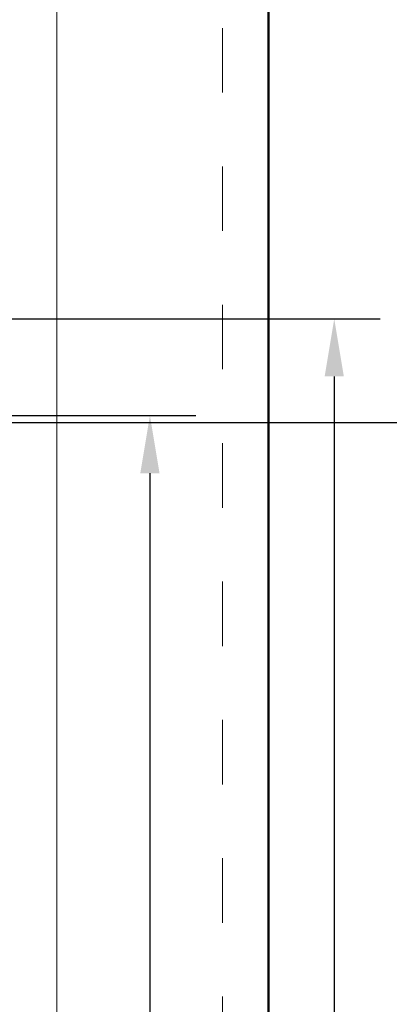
# Model space of a CAD drawing. Header units: millimetres. Extents: x 22865 to 60762, y -18816 to 15611.
# Tile 127 of 256: x 26274 to 26315, y 8395 to 8502. Entities that reach past the tile are written whole.
import ezdxf

# ---------------------------------------------------------------- set-up
doc = ezdxf.new("R2010")
doc.units = ezdxf.units.MM
doc.linetypes.add('DASHED', pattern=[15, 7, -8])
for name, color, linetype in [('1', 7, 'Continuous'), ('bramy przemyslowe', 5, 'Continuous'), ('OPISY', 6, 'Continuous'), ('WYMIARY', 6, 'Continuous')]:
    doc.layers.add(name, color=color, linetype=linetype)
doc.layers.add('CIENKA', color=1, linetype='Continuous', lineweight=13)
doc.layers.add('projekt', color=6, linetype='Continuous', lineweight=9)
doc.styles.add('1-100', font='simplex.shx', dxfattribs={"width": 0.8, "height": 15})
doc.styles.add('CONVERTER_11', font='txt.shx', dxfattribs={"width": 0.9})
doc.dimstyles.new('1-100', dxfattribs={"dimscale": 0.5, "dimtxt": 100, "dimasz": 1, "dimexe": 0.18, "dimexo": 0.0625, "dimgap": 5, "dimtad": 1, "dimdec": 1, "dimzin": 0, "dimdsep": 46, "dimtxsty": '1-100', "dimblk1": 'K', "dimblk2": 'K', "dimsah": 1, "dimcen": 0.09, "dimse1": 1, "dimse2": 1, "dimadec": 0, "dimazin": 0, "dimtfac": 1, "dimtdec": 1, "dimtofl": 0, "dimtmove": 0, "dimatfit": 3, "dimldrblk": 'K', "dimfxl": 0, "dimtolj": 1, "dimtzin": 0, "dimarcsym": 0})
doc.dimstyles.new('ME10_DIM_21', dxfattribs={"dimtxt": 62.5, "dimasz": 62.5, "dimexe": 50, "dimexo": 0, "dimgap": 37.5, "dimtad": 1, "dimdsep": 46, "dimtxsty": 'CONVERTER_11', "dimsah": 1, "dimcen": 0.09, "dimclrd": 2, "dimclre": 2, "dimclrt": 3, "dimadec": 0, "dimazin": 0, "dimtfac": 1, "dimtdec": 4, "dimtix": 1, "dimtmove": 0, "dimatfit": 3, "dimfxl": 0, "dimtolj": 1, "dimtzin": 0, "dimarcsym": 0})
doc.dimstyles.new('ME10_DIM_24', dxfattribs={"dimtxt": 62.49999999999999, "dimasz": 62.49999999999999, "dimexe": 50, "dimexo": 0, "dimgap": 37.5, "dimtad": 1, "dimdec": 0, "dimdsep": 46, "dimtxsty": 'CONVERTER_11', "dimsah": 1, "dimcen": 0.09, "dimclrd": 2, "dimclre": 2, "dimclrt": 3, "dimadec": 0, "dimazin": 0, "dimtfac": 1, "dimtdec": 4, "dimtix": 1, "dimtmove": 0, "dimatfit": 3, "dimfxl": 0, "dimtolj": 1, "dimtzin": 0, "dimarcsym": 0})

# ---------------------------------------------------------------- blocks, each defined once
blk = doc.blocks.new('K')
for p, q in [((0, -19.11411989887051), (0, 19.11411989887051)), ((-19.11411989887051, 0), (19.11411989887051, 0))]:
    blk.add_line(p, q)
blk.add_circle((0, 0), 2.016107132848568)
blk = doc.blocks.new('*D943')
at = {"layer": 'WYMIARY', "color": 0, "lineweight": -2}
blk.add_line((26389.06472715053, 8100.902456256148), (26389.06472715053, 8693.402456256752), dxfattribs=at)
at = {"layer": 'WYMIARY', "color": 0, "linetype": 'ByBlock', "lineweight": -2, "xscale": 0.5, "yscale": 0.5, "zscale": 0.5}
for p, rotation in [((26389.06472715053, 8693.902456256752), 90), ((26389.06472715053, 8100.402456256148), 270)]:
    blk.add_blockref('K', p, dxfattribs=dict(at, rotation=rotation))
at = {"layer": 'WYMIARY', "color": 0, "ltscale": 0.2, "insert": (26379.06472715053, 8397.15245625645), "char_height": 15, "attachment_point": 5, "rotation": 90, "style": '1-100'}
blk.add_mtext('\\A1;593.5', dxfattribs=at)
blk = doc.blocks.new('*D1279')
at = {"layer": '1', "color": 2, "lineweight": -2}
for p, q in [((65409.40125778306, 15600.40753426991), (66040.57883123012, 15600.40753426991)), ((65990.57883123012, 15537.90753426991), (65990.57883123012, 13850.72015204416)), ((65990.57883123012, 11722.90776981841), (65990.57883123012, 13410.09515204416)), ((65409.40125778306, 11660.40776981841), (66040.57883123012, 11660.40776981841))]:
    blk.add_line(p, q, dxfattribs=at)
at = {"layer": '1', "color": 2}
for points in [[(66000.99549789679, 15537.90753426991), (65980.16216456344, 15537.90753426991), (65990.57883123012, 15600.40753426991)], [(65980.16216456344, 11722.90776981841), (66000.99549789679, 11722.90776981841), (65990.57883123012, 11660.40776981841)]]:
    blk.add_solid(points, dxfattribs=at)
at = {"layer": '1', "color": 3, "insert": (65990.57883123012, 13630.40765204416), "char_height": 62.5, "attachment_point": 5, "rotation": 90, "style": 'CONVERTER_11'}
blk.add_mtext('\\A1;DE=3940', dxfattribs=at)
blk = doc.blocks.new('*D1280')
at = {"layer": '1', "color": 2, "lineweight": -2}
for p, q in [((65271.56625778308, 15495.40776981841), (65840.57883123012, 15495.40776981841)), ((65790.57883123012, 15432.90776981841), (65790.57883123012, 13718.53276981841)), ((65790.57883123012, 11722.90776981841), (65790.57883123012, 13437.28276981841)), ((65409.40125778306, 11660.40776981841), (65840.57883123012, 11660.40776981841))]:
    blk.add_line(p, q, dxfattribs=at)
at = {"layer": '1', "color": 2}
for points in [[(65800.99549789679, 15432.90776981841), (65780.16216456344, 15432.90776981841), (65790.57883123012, 15495.40776981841)], [(65780.16216456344, 11722.90776981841), (65800.99549789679, 11722.90776981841), (65790.57883123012, 11660.40776981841)]]:
    blk.add_solid(points, dxfattribs=at)
at = {"layer": '1', "color": 3, "insert": (65790.57883123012, 13577.90776981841), "char_height": 62.49999999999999, "attachment_point": 5, "rotation": 90, "style": 'CONVERTER_11'}
blk.add_mtext('\\A1;3835', dxfattribs=at)
blk = doc.blocks.new('*D2030')
at = {"layer": 'projekt', "color": 0, "lineweight": -2, "ltscale": 0.2}
blk.add_line((27131.16599249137, 11439.66617041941), (23567.16599248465, 11439.66617041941), dxfattribs=at)
at = {"layer": 'projekt', "color": 0, "linetype": 'ByBlock', "lineweight": -2, "xscale": 0.5, "yscale": 0.5, "zscale": 0.5, "rotation": 180}
blk.add_blockref('K', (23566.66599248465, 11439.66617041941), dxfattribs=at)
at = {"layer": 'projekt', "color": 0, "linetype": 'ByBlock', "lineweight": -2, "xscale": 0.5, "yscale": 0.5, "zscale": 0.5}
blk.add_blockref('K', (27131.66599249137, 11439.66617041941), dxfattribs=at)
at = {"layer": 'projekt', "color": 0, "ltscale": 0.2, "insert": (25349.16599248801, 11449.66617041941), "char_height": 15, "attachment_point": 5, "style": '1-100'}
blk.add_mtext('\\A1;3565.0', dxfattribs=at)
blk = doc.blocks.new('blok222')
at = {"layer": '1'}
dim = blk.add_linear_dim(base=(65990.57883123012, 11660.40776981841), p1=(65409.40125778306, 15600.40753426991), p2=(65409.40125778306, 11660.40776981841), angle=90.00000000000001, dimstyle='ME10_DIM_21', override={"dimpost": 'DE=<>'}, dxfattribs=at)
dim.commit()
dim.dimension.update_dxf_attribs({"geometry": '*D1279', "text_midpoint": (65990.57883123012, 13630.40765204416), "text_rotation": 90})
dim = blk.add_linear_dim(base=(65790.57883123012, 11660.40776981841), p1=(65271.56625778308, 15495.40776981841), p2=(65409.40125778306, 11660.40776981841), angle=90.00000000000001, dimstyle='ME10_DIM_24', dxfattribs=at)
dim.commit()
dim.dimension.update_dxf_attribs({"geometry": '*D1280', "text_midpoint": (65790.57883123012, 13577.90776981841), "text_rotation": 90})

msp = doc.modelspace()

# ---------------------------------------------------------------- linework, layer by layer
at = {"layer": 'CIENKA', "color": 251, "linetype": 'DASHED'}
msp.add_line((26296.43229942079, 8073.918819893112), (26296.43229941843, 8749.402456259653), dxfattribs=at)
at = {"layer": 'CIENKA', "color": 251}
msp.add_line((26278.43229941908, 8075.402456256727), (26278.43229941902, 8660.87056088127), dxfattribs=at)
at = {"layer": 'OPISY', "color": 3, "linetype": 'Continuous'}
msp.add_line((26446.71095919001, 8458.104898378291), (26256.43229941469, 8458.104898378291), dxfattribs=at)
at = {"layer": 'projekt', "color": 9, "lineweight": 50}
msp.add_line((26301.43229942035, 8073.700638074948), (26301.43229941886, 8674.149617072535), dxfattribs=at)

# ---------------------------------------------------------------- block references
at = {"layer": 'bramy przemyslowe', "color": 0, "xscale": 0.1, "yscale": 0.1, "zscale": 0.1}
msp.add_blockref('blok222', (19709.49217363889, 6909.361679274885), dxfattribs=at)

# ---------------------------------------------------------------- dimensions: what is measured, and where the dimension line sits
at = {"layer": 'projekt', "color": 5, "ltscale": 0.2}
dim = msp.add_linear_dim(base=(23566.66599248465, 11439.66617041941), p1=(27131.66599249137, 6344.063167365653), p2=(23566.66599248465, 6344.063167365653), dimstyle='1-100', dxfattribs=at)
dim.commit()
dim.dimension.update_dxf_attribs({"geometry": '*D2030', "text_midpoint": (25349.16599248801, 11449.66617041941)})
at = {"layer": 'WYMIARY'}
dim = msp.add_linear_dim(base=(26389.06472715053, 8693.902456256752), p1=(26301.43229942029, 8100.402456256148), p2=(26301.43229941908, 8693.902456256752), angle=90, dimstyle='1-100', override={"dimtxsty": '1-100', "dimldrblk": 'K'}, dxfattribs=at)
dim.commit()
dim.dimension.update_dxf_attribs({"geometry": '*D943', "text_midpoint": (26379.06472715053, 8397.15245625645)})

doc.saveas('drawing.dxf')
